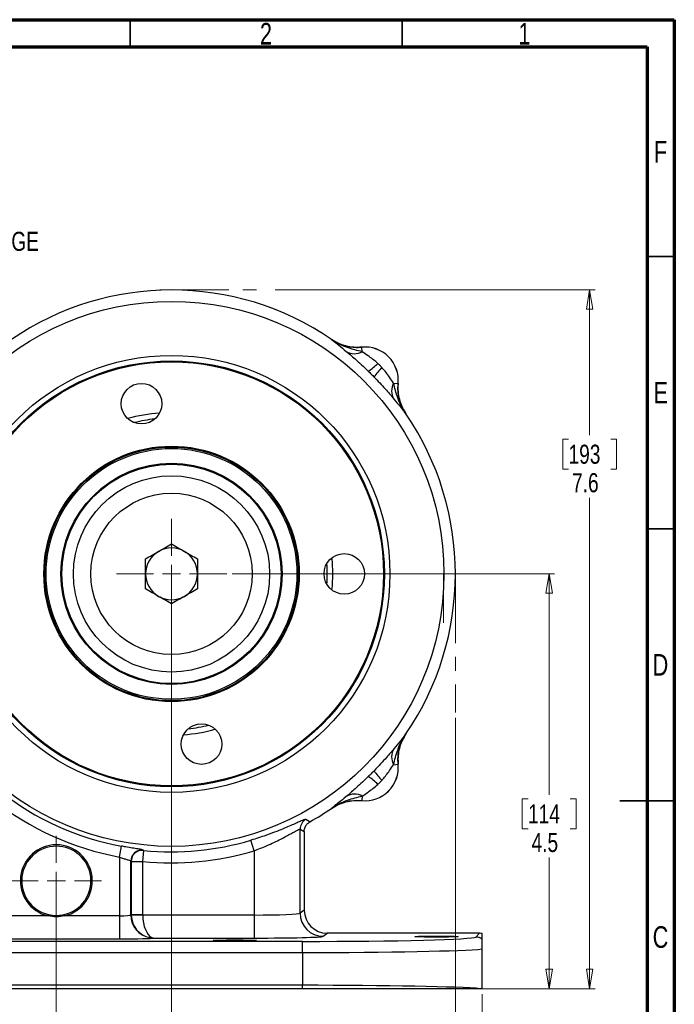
# Model space of a CAD drawing. Header units: inches. Extents: x 0.6 to 16.3, y 0.2 to 11.5.
# Tile 9 of 9: x 11.6 to 16.3, y 4.4 to 11.5. Entities that reach past the tile are written whole.
import ezdxf

# ---------------------------------------------------------------- set-up
doc = ezdxf.new("R2010")
doc.units = ezdxf.units.IN
doc.header["$MEASUREMENT"] = 0
doc.linetypes.add('CENTERX2', pattern=[0.8, 0.5, -0.1, 0.1, -0.1])
doc.styles.add('SLDTEXTSTYLE0', font='TXT', dxfattribs={"width": 0.75})
doc.dimstyles.new('SLDDIMSTYLE0', dxfattribs={"dimtxt": 0.137795, "dimasz": 0.14, "dimexe": 0, "dimexo": 0.0625, "dimgap": 0.034449, "dimtad": 0, "dimtih": 1, "dimtoh": 1, "dimdec": 1, "dimlfac": 1.5, "dimrnd": 1e-09, "dimzin": 12, "dimdsep": 46, "dimtxsty": 'SLDTEXTSTYLE0', "dimblk1": 'CLOSED', "dimblk2": 'CLOSED', "dimsah": 1, "dimcen": 0.09, "dimadec": 0, "dimazin": 3, "dimtfac": 1, "dimtdec": 1, "dimtofl": 0, "dimtmove": 0, "dimatfit": 3, "dimldrblk": 'CLOSED', "dimfxl": 0, "dimfrac": 2, "dimtolj": 1, "dimtzin": 12, "dimarcsym": 0})
doc.dimstyles.new('SLDDIMSTYLE1', dxfattribs={"dimtxt": 0.137795, "dimasz": 0.14, "dimexe": 0, "dimexo": 0.0625, "dimgap": 0.034449, "dimtad": 0, "dimdec": 1, "dimlfac": 1.5, "dimrnd": 1e-09, "dimzin": 12, "dimdsep": 46, "dimtxsty": 'SLDTEXTSTYLE0', "dimblk1": 'CLOSED', "dimblk2": 'CLOSED', "dimsah": 1, "dimcen": 0.09, "dimadec": 0, "dimazin": 3, "dimtfac": 1, "dimtdec": 1, "dimtofl": 0, "dimtmove": 0, "dimatfit": 3, "dimldrblk": 'CLOSED', "dimfxl": 0, "dimfrac": 2, "dimtolj": 1, "dimtzin": 12, "dimarcsym": 0})
doc.dimstyles.new('SLDDIMSTYLE2', dxfattribs={"dimtxt": 0.137795, "dimasz": 0.14, "dimexe": 0, "dimexo": 0.0625, "dimgap": 0.034449, "dimtad": 0, "dimdec": 1, "dimlfac": 1.5, "dimrnd": 1e-09, "dimzin": 12, "dimdsep": 46, "dimtxsty": 'SLDTEXTSTYLE0', "dimblk1": 'CLOSED', "dimblk2": 'CLOSED', "dimsah": 1, "dimcen": 0.09, "dimadec": 0, "dimazin": 3, "dimtfac": 1, "dimtofl": 0, "dimtmove": 0, "dimatfit": 3, "dimldrblk": 'CLOSED', "dimfxl": 0, "dimfrac": 2, "dimtolj": 1, "dimtzin": 12, "dimarcsym": 0})
doc.dimstyles.new('SLDDIMSTYLE3', dxfattribs={"dimtxt": 0.137795, "dimasz": 0.14, "dimexe": 0, "dimexo": 0.0625, "dimgap": 0.034449, "dimtad": 0, "dimtih": 1, "dimtoh": 1, "dimdec": 1, "dimlfac": 1.5, "dimrnd": 1e-09, "dimzin": 12, "dimdsep": 46, "dimtxsty": 'SLDTEXTSTYLE0', "dimblk1": 'CLOSED', "dimblk2": 'CLOSED', "dimsah": 1, "dimcen": 0.09, "dimadec": 0, "dimazin": 3, "dimtfac": 1, "dimtofl": 0, "dimtmove": 0, "dimatfit": 3, "dimldrblk": 'CLOSED', "dimfxl": 0, "dimfrac": 2, "dimtolj": 1, "dimtzin": 12, "dimarcsym": 0})
doc.dimstyles.new('SLDDIMSTYLE4', dxfattribs={"dimtxt": 0.137795, "dimasz": 0.14, "dimexe": 0, "dimexo": 0.0625, "dimgap": 0.034449, "dimtad": 0, "dimdec": 1, "dimlfac": 1.5, "dimrnd": 1e-09, "dimzin": 12, "dimdsep": 46, "dimtxsty": 'SLDTEXTSTYLE0', "dimblk1": 'CLOSED', "dimblk2": 'CLOSED', "dimsah": 1, "dimcen": 0.09, "dimadec": 0, "dimazin": 3, "dimtfac": 1, "dimtdec": 1, "dimtmove": 0, "dimatfit": 0, "dimldrblk": 'CLOSED', "dimfxl": 0, "dimfrac": 2, "dimtolj": 1, "dimtzin": 12, "dimarcsym": 0})

# ---------------------------------------------------------------- blocks, each defined once
blk = doc.blocks.new('_Closed')
at = {"color": 0, "linetype": 'ByBlock', "lineweight": -2}
for p, q in [((-1, 0.166667), (0, 0)), ((-1, 0.166667), (-1, -0.166667)), ((0, 0), (-1, -0.166667)), ((0, 0), (-1, 0))]:
    blk.add_line(p, q, dxfattribs=at)
blk = doc.blocks.new('_D')
at = {"color": 7, "linetype": 'Continuous', "lineweight": 0}
for p, q in [((13.4501, 9.5414), (15.7655, 9.5414)), ((15.7261, 9.5414), (15.7261, 8.4916)), ((15.5734, 8.4636), (15.5314, 8.4636)), ((15.5314, 8.4636), (15.5314, 8.2449)), ((15.8789, 8.4636), (15.9208, 8.4636)), ((15.9208, 8.4636), (15.9208, 8.2449)), ((15.5314, 8.2449), (15.5734, 8.2449)), ((15.9208, 8.2449), (15.8789, 8.2449)), ((15.7261, 4.4884), (15.7261, 8.0387)), ((14.8916, 4.4884), (15.7655, 4.4884))]:
    blk.add_line(p, q, dxfattribs=at)
at = {"color": 7, "linetype": 'Continuous', "lineweight": 18, "xscale": 0.14, "yscale": 0.14}
for p, rotation in [((15.7261, 9.5414), 90.0000000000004), ((15.7261, 4.4884), 270.0000000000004)]:
    blk.add_blockref('_Closed', p, dxfattribs=dict(at, rotation=rotation))
at = {"color": 7, "linetype": 'Continuous', "lineweight": 18, "char_height": 0.1378, "attachment_point": 1, "style": 'SLDTEXTSTYLE0'}
for s, insert in [('193', (15.5734, 8.4225)), ('7.6', (15.5989, 8.2163))]:
    blk.add_mtext(s, dxfattribs=dict(at, insert=insert))
blk = doc.blocks.new('_D_1')
at = {"color": 7, "linetype": 'Continuous', "lineweight": 0}
for p, q in [((14.7544, 6.4466), (14.7544, 3.5829)), ((11.8677, 5.229), (11.8677, 3.5829)), ((13.0602, 3.8207), (13.0183, 3.8207)), ((13.0183, 3.8207), (13.0183, 3.6019)), ((13.3657, 3.8207), (13.4077, 3.8207)), ((13.4077, 3.8207), (13.4077, 3.6019)), ((11.8677, 3.6222), (12.8975, 3.6222)), ((13.0183, 3.6019), (13.0602, 3.6019)), ((13.4077, 3.6019), (13.3657, 3.6019)), ((14.7544, 3.6222), (13.5285, 3.6222))]:
    blk.add_line(p, q, dxfattribs=at)
at = {"color": 7, "linetype": 'Continuous', "lineweight": 18, "xscale": 0.14, "yscale": 0.14, "rotation": 180.0000000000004}
blk.add_blockref('_Closed', (11.8677, 3.6222), dxfattribs=at)
at = {"color": 7, "linetype": 'Continuous', "lineweight": 18, "xscale": 0.14, "yscale": 0.14}
blk.add_blockref('_Closed', (14.7544, 3.6222), dxfattribs=at)
at = {"color": 7, "linetype": 'Continuous', "lineweight": 18, "char_height": 0.1378, "attachment_point": 1, "style": 'SLDTEXTSTYLE0'}
for s, insert in [('110', (13.0602, 3.7796)), ('4.3', (13.0857, 3.5734))]:
    blk.add_mtext(s, dxfattribs=dict(at, insert=insert))
blk = doc.blocks.new('_D_2')
at = {"color": 7, "linetype": 'Continuous', "lineweight": 0}
for p, q in [((11.8677, 4.903), (11.8677, 3.1104)), ((8.781, 4.449), (8.781, 3.1104)), ((10.3556, 3.3482), (10.3136, 3.3482)), ((10.3136, 3.3482), (10.3136, 3.1295)), ((10.6611, 3.3482), (10.703, 3.3482)), ((10.703, 3.3482), (10.703, 3.1295)), ((8.781, 3.1498), (10.1928, 3.1498)), ((11.8677, 3.1498), (10.8238, 3.1498)), ((10.3136, 3.1295), (10.3556, 3.1295)), ((10.703, 3.1295), (10.6611, 3.1295))]:
    blk.add_line(p, q, dxfattribs=at)
at = {"color": 7, "linetype": 'Continuous', "lineweight": 18, "xscale": 0.14, "yscale": 0.14, "rotation": 180.0000000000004}
blk.add_blockref('_Closed', (8.781, 3.1498, -1.2152), dxfattribs=at)
at = {"color": 7, "linetype": 'Continuous', "lineweight": 18, "xscale": 0.14, "yscale": 0.14}
blk.add_blockref('_Closed', (11.8677, 3.1498, -1.2152), dxfattribs=at)
at = {"color": 7, "linetype": 'Continuous', "lineweight": 18, "char_height": 0.1378, "attachment_point": 1, "style": 'SLDTEXTSTYLE0'}
for s, insert in [('118', (10.3556, 3.3071)), ('4.6', (10.3811, 3.101))]:
    blk.add_mtext(s, dxfattribs=dict(at, insert=insert))
blk = doc.blocks.new('_D_3')
at = {"color": 7, "linetype": 'Continuous', "lineweight": 0}
for p, q in [((11.8677, 4.903), (11.8677, 3.1104)), ((14.9478, 4.449), (14.9478, 3.1104)), ((13.6828, 3.3482), (13.6408, 3.3482)), ((13.6408, 3.3482), (13.6408, 3.1295)), ((13.9882, 3.3482), (14.0302, 3.3482)), ((14.0302, 3.3482), (14.0302, 3.1295)), ((11.8677, 3.1498), (13.52, 3.1498)), ((14.9478, 3.1498), (14.151, 3.1498)), ((13.6408, 3.1295), (13.6828, 3.1295)), ((14.0302, 3.1295), (13.9882, 3.1295))]:
    blk.add_line(p, q, dxfattribs=at)
at = {"color": 7, "linetype": 'Continuous', "lineweight": 18, "xscale": 0.14, "yscale": 0.14, "rotation": 180.0000000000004}
blk.add_blockref('_Closed', (11.8677, 3.1498, -1.2152), dxfattribs=at)
at = {"color": 7, "linetype": 'Continuous', "lineweight": 18, "xscale": 0.14, "yscale": 0.14}
blk.add_blockref('_Closed', (14.9478, 3.1498, -1.2152), dxfattribs=at)
at = {"color": 7, "linetype": 'Continuous', "lineweight": 18, "char_height": 0.1378, "attachment_point": 1, "style": 'SLDTEXTSTYLE0'}
for s, insert in [('117', (13.6828, 3.3071)), ('4.6', (13.7082, 3.101))]:
    blk.add_mtext(s, dxfattribs=dict(at, insert=insert))
blk = doc.blocks.new('_D_4')
at = {"color": 7, "linetype": 'Continuous', "lineweight": 0}
for p, q in [((13.1394, 7.4881), (15.4724, 7.4881)), ((15.433, 7.4881), (15.433, 5.8901)), ((15.2803, 5.8621), (15.2383, 5.8621)), ((15.2383, 5.8621), (15.2383, 5.6434)), ((15.5858, 5.8621), (15.6277, 5.8621)), ((15.6277, 5.8621), (15.6277, 5.6434)), ((15.2383, 5.6434), (15.2803, 5.6434)), ((15.6277, 5.6434), (15.5858, 5.6434)), ((15.433, 4.4884), (15.433, 5.4372)), ((14.9762, 4.4884), (15.4724, 4.4884))]:
    blk.add_line(p, q, dxfattribs=at)
at = {"color": 7, "linetype": 'Continuous', "lineweight": 18, "xscale": 0.14, "yscale": 0.14}
for p, rotation in [((15.433, 7.4881, -1.2152), 90.0000000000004), ((15.433, 4.4884, -1.2152), 270.0000000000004)]:
    blk.add_blockref('_Closed', p, dxfattribs=dict(at, rotation=rotation))
at = {"color": 7, "linetype": 'Continuous', "lineweight": 18, "char_height": 0.1378, "attachment_point": 1, "style": 'SLDTEXTSTYLE0'}
for s, insert in [('114', (15.2803, 5.821)), ('4.5', (15.3058, 5.6148))]:
    blk.add_mtext(s, dxfattribs=dict(at, insert=insert))
blk = doc.blocks.new('_D_5')
at = {"color": 7, "linetype": 'Continuous', "lineweight": 0}
for p, q in [((12.7011, 7.4487), (12.7011, 4.0553)), ((11.8677, 5.229), (11.8677, 4.0553)), ((12.1373, 4.2931), (12.0953, 4.2931)), ((12.0953, 4.2931), (12.0953, 4.0744)), ((12.3409, 4.2931), (12.3829, 4.2931)), ((12.3829, 4.2931), (12.3829, 4.0744)), ((11.8677, 4.0947), (11.6177, 4.0947)), ((12.0953, 4.0744), (12.1373, 4.0744)), ((12.3829, 4.0744), (12.3409, 4.0744)), ((12.7011, 4.0947), (12.9511, 4.0947))]:
    blk.add_line(p, q, dxfattribs=at)
at = {"color": 7, "linetype": 'Continuous', "lineweight": 18, "xscale": 0.14, "yscale": 0.14}
blk.add_blockref('_Closed', (11.8677, 4.0947, -1.2152), dxfattribs=at)
at = {"color": 7, "linetype": 'Continuous', "lineweight": 18, "xscale": 0.14, "yscale": 0.14, "rotation": 180.0000000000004}
blk.add_blockref('_Closed', (12.7011, 4.0947, -1.2152), dxfattribs=at)
at = {"color": 7, "linetype": 'Continuous', "lineweight": 18, "char_height": 0.1378, "attachment_point": 1, "style": 'SLDTEXTSTYLE0'}
for s, insert in [('32', (12.1373, 4.252)), ('1.3', (12.1119, 4.0458))]:
    blk.add_mtext(s, dxfattribs=dict(at, insert=insert))
blk = doc.blocks.new('SW_CENTERMARKSYMBOL_0')
at = {"color": 0, "linetype": 'Continuous', "lineweight": 18}
for p, q in [((0, 0.1312), (0, 0.326)), ((-0.1312, 0), (-0.326, 0)), ((0, 0), (-0.0656, 0)), ((0, 0), (0, 0.0656)), ((0, 0), (0, -0.0656)), ((0, 0), (0.0656, 0)), ((0.1312, 0), (0.326, 0)), ((0, -0.1312), (0, -0.326))]:
    blk.add_line(p, q, dxfattribs=at)
blk = doc.blocks.new('SW_CENTERMARKSYMBOL_1')
at = {"color": 0, "linetype": 'Continuous', "lineweight": 18}
for p, q in [((0, 0.1312), (0, 0.399)), ((-0.1312, 0), (-0.399, 0)), ((0, 0), (-0.0656, 0)), ((0, 0), (0, 0.0656)), ((0, 0), (0, -0.0656)), ((0, 0), (0.0656, 0)), ((0.1312, 0), (0.399, 0)), ((0, -0.1312), (0, -0.399))]:
    blk.add_line(p, q, dxfattribs=at)
blk = doc.blocks.new('SW_NOTE_0_2')
at = {"color": 0, "linetype": 'Continuous', "lineweight": 0, "insert": (0.0238, 0.0694), "char_height": 0.137795, "attachment_point": 1, "style": 'SLDTEXTSTYLE0'}
blk.add_mtext('1410 COMPANION FLANGE', dxfattribs=at)

msp = doc.modelspace()

# ---------------------------------------------------------------- linework, layer by layer
at = {"color": 7, "linetype": 'Continuous', "lineweight": 70}
for p, q in [((0.5906, 11.4961), (16.3386, 11.4961)), ((16.3386, 11.4961), (16.3386, 0.1969)), ((0.7874, 11.2992), (16.1417, 11.2992)), ((16.1417, 11.2992), (16.1417, 0.3937))]:
    msp.add_line(p, q, dxfattribs=at)
at = {"color": 7, "linetype": 'Continuous', "lineweight": 35}
for p, q in [((12.4016, 11.2992), (12.4016, 11.4961)), ((14.3701, 11.2992), (14.3701, 11.4961)), ((16.1417, 9.7835), (16.3386, 9.7835)), ((16.1417, 7.815), (16.3386, 7.815)), ((16.3386, 5.8465), (15.9449, 5.8465)), ((16.1417, 5.8465), (16.3386, 5.8465))]:
    msp.add_line(p, q, dxfattribs=at)
at = {"color": 7, "linetype": 'CENTERX2', "lineweight": 18}
for p, q in [((12.6164, 9.5414), (13.4107, 9.5414)), ((14.6698, 7.4881), (14.6698, 7.1343)), ((14.7544, 7.4881), (14.7544, 6.486))]:
    msp.add_line(p, q, dxfattribs=at)
at = {"color": 7, "linetype": 'Continuous', "lineweight": 25}
for p, q in [((13.8585, 9.1841), (13.8585, 9.1839)), ((13.8585, 9.1841), (13.8644, 9.1803)), ((14.0781, 9.1275), (14.0781, 9.1277)), ((14.0812, 9.095), (14.0781, 9.1275)), ((14.308, 8.8682), (14.3405, 8.8651)), ((14.3407, 8.8651), (14.3405, 8.8651)), ((14.3969, 8.6455), (14.3971, 8.6455)), ((14.3971, 6.3307), (14.3933, 6.3248)), ((14.3971, 6.3307), (14.3969, 6.3307)), ((14.308, 6.108), (14.3405, 6.1111)), ((14.3405, 6.1111), (14.3407, 6.1111)), ((14.0812, 5.8812), (14.0781, 5.8487)), ((14.0781, 5.8485), (14.0781, 5.8487)), ((13.8585, 5.7923), (13.8585, 5.7921)), ((13.6316, 5.0336), (13.6316, 5.6429)), ((13.6316, 5.6429), (13.6611, 5.6255)), ((13.6611, 5.6255), (13.6611, 5.0558)), ((13.2984, 5.4854), (13.2756, 5.5621)), ((12.3239, 5.4406), (12.3384, 5.5192)), ((12.4928, 5.4087), (12.5008, 5.4882)), ((12.4976, 5.4886), (12.4954, 5.4912)), ((13.2984, 5.4854), (13.2984, 5.021)), ((12.3239, 5.4406), (12.3239, 5.0151)), ((12.4072, 5.0214), (12.4072, 5.4117)), ((12.4072, 5.4117), (12.4095, 5.4091)), ((12.4095, 5.4091), (12.4095, 5.0231)), ((12.4928, 5.0231), (12.4928, 5.4087)), ((13.6611, 5.0558), (13.6316, 5.0336)), ((11.8076, 5.0151), (11.4116, 5.0151)), ((11.8099, 5.0248), (11.8076, 5.0151)), ((11.9279, 5.0151), (11.9256, 5.0248)), ((12.3239, 5.0151), (11.9279, 5.0151)), ((12.3239, 5.0151), (12.3239, 4.8485)), ((12.4095, 5.0231), (12.4072, 5.0214)), ((12.4928, 5.0231), (12.4095, 5.0231)), ((12.4928, 5.021), (12.4096, 5.0189)), ((13.2984, 5.021), (12.4928, 5.021)), ((13.2984, 5.021), (13.2984, 4.8544)), ((11.4116, 4.8485), (12.3239, 4.8485)), ((12.5728, 4.8544), (13.2984, 4.8544)), ((13.7981, 4.867), (13.8277, 4.8892)), ((14.9289, 4.8892), (13.8277, 4.8892)), ((14.9289, 4.8892), (14.9018, 4.8621)), ((14.9478, 4.8475), (14.9478, 4.8869)), ((13.6489, 4.8301), (10.08, 4.8301)), ((13.6489, 4.7502), (13.6489, 4.8301)), ((14.9478, 4.4884), (14.9478, 4.7756)), ((10.08, 4.7502), (13.6489, 4.7502)), ((13.6489, 4.7502), (13.6489, 4.5127)), ((13.6489, 4.5127), (10.08, 4.5127)), ((13.6489, 4.4884), (10.08, 4.4884)), ((13.6489, 4.4884), (13.6489, 4.5127)), ((14.9478, 4.4884), (14.9369, 4.4884))]:
    msp.add_line(p, q, dxfattribs=at)
at = {"color": 7, "linetype": 'Continuous', "lineweight": 25, "flags": 128}
for points in [[(13.7021, 5.6953), (13.6966, 5.6986), (13.6731, 5.713)], [(11.8677, 5.018), (11.9124, 5.0221), (11.9256, 5.0248)]]:
    msp.add_lwpolyline(points, dxfattribs=at)
at = {"color": 7, "linetype": 'Continuous', "lineweight": 25}
for centre, radius in [((12.7011, 7.4881), 1.9707), ((12.7011, 7.4881), 1.5801), ((12.7011, 7.4881), 1.54), ((12.7011, 7.4881), 1.5333), ((12.484, 8.7191), 0.1467), ((12.7011, 7.4881), 0.9237), ((12.7011, 7.4881), 0.917), ((12.7011, 7.4881), 0.907), ((12.7011, 7.4881), 0.8), ((12.7011, 7.4881), 0.7933), ((12.7011, 7.4881), 0.71), ((12.7011, 7.4881), 0.5833), ((13.9511, 7.4881), 0.1467), ((12.9181, 6.2571), 0.1467)]:
    msp.add_circle(centre, radius, dxfattribs=at)
for centre, radius, start, end in [((12.7011, 7.4881), 2.0533, 55.68866, 124.31134), ((14.1011, 8.8881), 0.2407, 354.52223, 95.47777), ((14.1011, 8.8881), 0.2405, 354.51489, 95.48511), ((14.0254, 9.1953), 0.1148, 238.54601, 299.09696), ((13.9785, 9.2018), 0.2874, 300.49936, 318.25232), ((14.4148, 8.7655), 0.2874, 131.74768, 149.50064), ((14.4083, 8.8124), 0.1148, 150.90304, 211.45399), ((12.7011, 7.4881), 1.1667, 94.27131, 105.72869), ((12.7011, 7.4881), 2.0533, 325.68866, 34.31134), ((12.7011, 7.4881), 0.1875, 120, 180), ((12.7011, 7.4881), 0.1875, 60, 120), ((12.7011, 7.4881), 0.1875, 0, 60), ((12.7011, 7.4881), 1.1667, 354.27131, 5.72869), ((12.7011, 7.4881), 0.1875, 180, 240), ((12.7011, 7.4881), 0.1875, 300, 0), ((12.7011, 7.4881), 0.1875, 240, 300), ((12.7011, 7.4881), 1.1667, 274.27131, 285.72869), ((14.4083, 6.1638), 0.1148, 148.54601, 209.09696), ((14.1011, 6.0881), 0.2405, 264.51489, 5.48511), ((14.1011, 6.0881), 0.2407, 264.52223, 5.47777), ((14.4148, 6.2107), 0.2874, 210.49936, 228.25232), ((13.9785, 5.7744), 0.2874, 41.74768, 59.50064), ((12.7011, 7.4881), 2.002, 231.72847, 259.56328), ((12.7011, 7.4881), 2.0819, 231.72847, 259.56328), ((14.0254, 5.7809), 0.1148, 60.90304, 121.45399), ((12.7011, 7.4881), 2.0533, 299.17563, 304.31134), ((13.7116, 5.6428), 0.0801, 118.74912, 179.95587), ((12.7011, 7.4881), 2.0099, 264.28032, 286.60909), ((11.8677, 5.2684), 0.2603, 283.35583, 256.64417), ((11.8677, 5.2684), 0.2503, 283.35583, 256.64417), ((12.4873, 5.4115), 0.0801, 84.2114, 179.90698), ((12.4896, 5.409), 0.0801, 84.28109, 179.90712), ((12.7011, 7.4881), 2.0898, 264.28032, 286.60909), ((12.574, 5.0216), 0.1668, 180.05671, 259.46894), ((12.5762, 5.0232), 0.1667, 180.02618, 181.47384), ((13.7983, 5.0338), 0.1668, 180.05364, 269.93108), ((12.55, 4.901), 0.0439, 261.53007, 281.36609), ((14.9017, 4.7821), 0.08, 54.79421, 89.95755)]:
    msp.add_arc(centre, radius, start, end, dxfattribs=at)
at = {"color": 8, "linetype": 'Continuous', "lineweight": 25}
for start, end in [(96.16716, 103.83284), (356.16716, 3.83284), (276.16716, 283.83284)]:
    msp.add_arc((12.7011, 7.4881), 1.1267, start, end, dxfattribs=at)
at = {"color": 7, "linetype": 'Continuous', "lineweight": 25}
for centre, major_axis, ratio, start_param, end_param in [((13.8278, 5.0559), (-0.1335, -0.1001), 0.999049, 5.640226, 7.210109), ((12.3239, 5.0216), (0.0833, 0), 0.078558, 4.712389, 6.248279), ((12.5733, 5.021), (-0.0543, 0.1579), 0.978221, 1.258768, 2.620669), ((12.5762, 5.0232), (0.0667, 0.05), 0.999049, 2.498634, 2.5239), ((12.5733, 5.021), (-0.0027, 0.1667), 0.482584, 1.562845, 2.924745), ((13.2984, 5.0341), (0.3333, 0), 0.039279, 4.712389, 6.248279), ((12.3239, 4.855), (0.25, 0), 0.026186, 4.712389, 6.189716), ((13.2984, 4.8675), (0.5, 0), 0.026186, 4.712389, 6.248279), ((13.6489, 4.863), (1.2533, 0), 0.026186, 4.712389, 6.257005), ((14.9288, 4.8092), (0.0566, 0.0566), 0.999315, 0.54568, 0.785056), ((13.6489, 4.783), (1.3333, 0), 0.024615, 4.712389, 6.055681), ((13.6489, 4.4799), (1.3333, 0), 0.024615, 0.261572, 1.570796)]:
    msp.add_ellipse(centre, major_axis=major_axis, ratio=ratio, start_param=start_param, end_param=end_param, dxfattribs=at)
for centre in [(14.6177, 4.8652), (13.1591, 4.8368)]:
    msp.add_ellipse(centre, major_axis=(0.1562, 0), ratio=0.026186, dxfattribs=at)
for points, knots in [([(13.8585, 9.1839), (13.8585, 9.1839), (13.8669, 9.1774), (13.8836, 9.1644), (13.9172, 9.1377), (13.9463, 9.1134), (13.9655, 9.0974)], [0, 0, 0, 0, 0.002547, 0.254971, 0.506602, 1, 1, 1, 1]), ([(14.0812, 9.095), (14.0455, 9.1035), (13.9892, 9.1168), (13.9149, 9.1485), (13.8771, 9.1709), (13.8586, 9.1838), (13.8585, 9.1839)], [0, 0, 0, 0, 0.458943, 0.721865, 0.99767, 1, 1, 1, 1]), ([(14.0781, 9.1275), (14.0591, 9.1266), (14.0205, 9.1248), (13.9635, 9.1349), (13.9082, 9.1536), (13.8752, 9.1737), (13.8585, 9.1839)], [0, 0, 0, 0, 0.246206, 0.499999, 0.746205, 1, 1, 1, 1]), ([(13.8771, 9.1728), (13.8919, 9.1647), (13.9234, 9.1475), (13.9743, 9.1328), (14.0269, 9.125), (14.0609, 9.1268), (14.0781, 9.1277)], [0, 0, 0, 0, 0.241066, 0.513053, 0.753661, 1, 1, 1, 1]), ([(13.9655, 9.0974), (13.975, 9.0894), (13.9942, 9.073), (14.0314, 9.0407), (14.0754, 9.0012), (14.1078, 8.9701), (14.1243, 8.9542)], [0, 0, 0, 0, 0.21336, 0.43352, 0.711269, 1, 1, 1, 1]), ([(14.1929, 9.0105), (14.1906, 9.0125), (14.1784, 9.0236), (14.1553, 9.0425), (14.1181, 9.0697), (14.095, 9.0856), (14.0812, 9.095)], [0, 0, 0, 0, 0.061603, 0.328469, 0.601193, 1, 1, 1, 1]), ([(14.308, 8.8682), (14.2986, 8.882), (14.2821, 8.9059), (14.2531, 8.9458), (14.2334, 8.9684), (14.2234, 8.9799)], [0, 0, 0, 0, 0.3988761, 0.6949123, 1, 1, 1, 1]), ([(14.1672, 8.9113), (14.1702, 8.9082), (14.1872, 8.8908), (14.2178, 8.8582), (14.2542, 8.8179), (14.2857, 8.7816), (14.3021, 8.7623), (14.3104, 8.7525)], [0, 0, 0, 0, 0.054789, 0.306864, 0.566571, 0.779999, 1, 1, 1, 1]), ([(14.3969, 8.6455), (14.3968, 8.6456), (14.3839, 8.6641), (14.3614, 8.7019), (14.3298, 8.7763), (14.3165, 8.8325), (14.308, 8.8682)], [0, 0, 0, 0, 0.00233, 0.278135, 0.541057, 1, 1, 1, 1]), ([(14.3407, 8.8651), (14.3402, 8.8595), (14.3383, 8.8355), (14.3401, 8.7922), (14.3514, 8.739), (14.3701, 8.6891), (14.388, 8.6602), (14.3971, 8.6455)], [0, 0, 0, 0, 0.073245, 0.312639, 0.558976, 0.776893, 1, 1, 1, 1]), ([(14.3969, 8.6455), (14.3957, 8.6473), (14.3841, 8.6644), (14.3652, 8.6995), (14.3473, 8.7526), (14.3378, 8.8086), (14.3396, 8.8461), (14.3405, 8.8651)], [0, 0, 0, 0, 0.028662, 0.26802, 0.51433, 0.753688, 1, 1, 1, 1]), ([(14.3104, 8.7525), (14.3264, 8.7333), (14.3507, 8.7043), (14.3774, 8.6706), (14.3904, 8.6539), (14.3968, 8.6456), (14.3969, 8.6455)], [0, 0, 0, 0, 0.493398, 0.745029, 0.997453, 1, 1, 1, 1]), ([(12.6073, 7.6505), (12.6225, 7.6592), (12.6542, 7.6776), (12.685, 7.6953), (12.7011, 7.7046)], [0, 0, 0, 0, 0.476313, 1, 1, 1, 1]), ([(12.7011, 7.7046), (12.7172, 7.6953), (12.7479, 7.6776), (12.7797, 7.6592), (12.7948, 7.6505)], [0, 0, 0, 0, 0.523687, 1, 1, 1, 1]), ([(12.5136, 7.5964), (12.5297, 7.6057), (12.5604, 7.6234), (12.5922, 7.6417), (12.6073, 7.6505)], [0, 0, 0, 0, 0.523687, 1, 1, 1, 1]), ([(12.7948, 7.6505), (12.81, 7.6417), (12.8417, 7.6234), (12.8725, 7.6057), (12.8886, 7.5964)], [0, 0, 0, 0, 0.476313, 1, 1, 1, 1]), ([(12.5136, 7.4881), (12.5136, 7.5056), (12.5136, 7.5423), (12.5136, 7.5778), (12.5136, 7.5964)], [0, 0, 0, 0, 0.476313, 1, 1, 1, 1]), ([(12.8886, 7.5964), (12.8886, 7.5778), (12.8886, 7.5423), (12.8886, 7.5056), (12.8886, 7.4881)], [0, 0, 0, 0, 0.523687, 1, 1, 1, 1]), ([(12.5136, 7.3798), (12.5136, 7.3984), (12.5136, 7.434), (12.5136, 7.4706), (12.5136, 7.4881)], [0, 0, 0, 0, 0.523687, 1, 1, 1, 1]), ([(12.8886, 7.4881), (12.8886, 7.4706), (12.8886, 7.434), (12.8886, 7.3984), (12.8886, 7.3798)], [0, 0, 0, 0, 0.476313, 1, 1, 1, 1]), ([(12.6073, 7.3257), (12.5922, 7.3345), (12.5604, 7.3528), (12.5297, 7.3706), (12.5136, 7.3798)], [0, 0, 0, 0, 0.476313, 1, 1, 1, 1]), ([(12.8886, 7.3798), (12.8725, 7.3706), (12.8417, 7.3528), (12.81, 7.3345), (12.7948, 7.3257)], [0, 0, 0, 0, 0.523687, 1, 1, 1, 1]), ([(12.7011, 7.2716), (12.685, 7.2809), (12.6542, 7.2986), (12.6225, 7.317), (12.6073, 7.3257)], [0, 0, 0, 0, 0.523687, 1, 1, 1, 1]), ([(12.7948, 7.3257), (12.7797, 7.317), (12.7479, 7.2986), (12.7172, 7.2809), (12.7011, 7.2716)], [0, 0, 0, 0, 0.476313, 1, 1, 1, 1]), ([(14.308, 6.108), (14.3165, 6.1437), (14.3298, 6.1999), (14.3614, 6.2743), (14.3839, 6.3121), (14.3968, 6.3306), (14.3969, 6.3307)], [0, 0, 0, 0, 0.458943, 0.721865, 0.99767, 1, 1, 1, 1]), ([(14.3969, 6.3307), (14.3968, 6.3306), (14.3904, 6.3223), (14.3774, 6.3056), (14.3507, 6.2719), (14.3264, 6.2429), (14.3104, 6.2237)], [0, 0, 0, 0, 0.002547, 0.254971, 0.506602, 1, 1, 1, 1]), ([(14.3405, 6.1111), (14.3396, 6.1299), (14.3378, 6.1681), (14.3477, 6.2249), (14.3663, 6.2805), (14.3866, 6.3138), (14.3969, 6.3307)], [0, 0, 0, 0, 0.243914, 0.495196, 0.743693, 1, 1, 1, 1]), ([(14.3857, 6.3121), (14.3777, 6.2973), (14.3605, 6.2658), (14.3458, 6.2149), (14.338, 6.1623), (14.3398, 6.1283), (14.3407, 6.1111)], [0, 0, 0, 0, 0.241066, 0.513053, 0.753661, 1, 1, 1, 1]), ([(14.3104, 6.2237), (14.3023, 6.2142), (14.286, 6.195), (14.2537, 6.1578), (14.2142, 6.1138), (14.183, 6.0814), (14.1672, 6.0649)], [0, 0, 0, 0, 0.21336, 0.43352, 0.711269, 1, 1, 1, 1]), ([(14.2234, 5.9963), (14.2255, 5.9986), (14.2365, 6.0108), (14.2554, 6.0339), (14.2827, 6.0711), (14.2986, 6.0942), (14.308, 6.108)], [0, 0, 0, 0, 0.061603, 0.328469, 0.601193, 1, 1, 1, 1]), ([(14.1243, 6.022), (14.1212, 6.019), (14.1037, 6.002), (14.0712, 5.9714), (14.0308, 5.935), (13.9946, 5.9035), (13.9753, 5.8871), (13.9655, 5.8788)], [0, 0, 0, 0, 0.054789, 0.306864, 0.566571, 0.779999, 1, 1, 1, 1]), ([(14.0812, 5.8812), (14.0949, 5.8906), (14.1189, 5.9071), (14.1587, 5.9361), (14.1814, 5.9558), (14.1929, 5.9657)], [0, 0, 0, 0, 0.398876, 0.694912, 1, 1, 1, 1]), ([(13.8585, 5.7923), (13.8586, 5.7924), (13.8771, 5.8053), (13.9149, 5.8277), (13.9892, 5.8594), (14.0455, 5.8727), (14.0812, 5.8812)], [0, 0, 0, 0, 0.00233, 0.278135, 0.541057, 1, 1, 1, 1]), ([(13.9655, 5.8788), (13.9463, 5.8628), (13.9172, 5.8385), (13.8836, 5.8118), (13.8669, 5.7988), (13.8585, 5.7923), (13.8585, 5.7923)], [0, 0, 0, 0, 0.493398, 0.745029, 0.997453, 1, 1, 1, 1]), ([(13.8585, 5.7923), (13.8594, 5.7929), (13.8755, 5.8039), (13.9095, 5.8226), (13.9629, 5.8412), (14.0199, 5.8514), (14.0585, 5.8496), (14.0781, 5.8487)], [0, 0, 0, 0, 0.014322, 0.253699, 0.500028, 0.74622, 1, 1, 1, 1]), ([(13.8585, 5.7921), (13.8747, 5.802), (13.9077, 5.8222), (13.9624, 5.8408), (14.0199, 5.8512), (14.0585, 5.8494), (14.0781, 5.8485)], [0, 0, 0, 0, 0.246215, 0.500001, 0.746214, 1, 1, 1, 1]), ([(13.6505, 5.7057), (13.6504, 5.7056), (13.645, 5.7036), (13.6263, 5.6952), (13.5944, 5.6812), (13.5536, 5.6633), (13.5046, 5.6427), (13.4478, 5.6202), (13.3885, 5.5985), (13.3305, 5.5789), (13.2939, 5.5677), (13.2756, 5.5621)], [0, 0, 0, 0, 0.002991, 0.124561, 0.246168, 0.373221, 0.500295, 0.639239, 0.778168, 0.889091, 1, 1, 1, 1]), ([(13.2984, 5.4854), (13.3291, 5.4974), (13.379, 5.5167), (13.4427, 5.546), (13.4902, 5.5693), (13.5313, 5.5908), (13.5653, 5.6092), (13.5928, 5.6244), (13.6135, 5.6357), (13.6274, 5.6426), (13.6302, 5.6428), (13.6316, 5.6429)], [0, 0, 0, 0, 0.1825492, 0.2967653, 0.4109787, 0.5138209, 0.6166186, 0.7128313, 0.8089777, 0.9045074, 1, 1, 1, 1]), ([(13.6611, 5.6255), (13.6611, 5.6268), (13.6613, 5.6371), (13.6657, 5.6561), (13.6798, 5.6798), (13.6946, 5.6901), (13.7021, 5.6953)], [0, 0, 0, 0, 0.046872, 0.364537, 0.68227, 1, 1, 1, 1]), ([(12.4954, 5.4912), (12.493, 5.4921), (12.4884, 5.4938), (12.46, 5.4986), (12.4192, 5.5052), (12.376, 5.5124), (12.3484, 5.5174), (12.3384, 5.5192)], [0, 0, 0, 0, 0.221817, 0.441702, 0.659548, 0.876444, 1, 1, 1, 1]), ([(12.5008, 5.4882), (12.5006, 5.4882), (12.5, 5.4883), (12.4991, 5.4884), (12.4983, 5.4885), (12.4977, 5.4886), (12.4976, 5.4886), (12.4976, 5.4886)], [0, 0, 0, 0, 0.119953, 0.337484, 0.556419, 0.77724, 1, 1, 1, 1]), ([(12.3239, 5.4406), (12.3292, 5.4387), (12.3437, 5.4336), (12.3665, 5.4261), (12.3882, 5.4193), (12.4035, 5.4143), (12.406, 5.4125), (12.4072, 5.4117)], [0, 0, 0, 0, 0.128641, 0.351495, 0.570084, 0.785755, 1, 1, 1, 1]), ([(12.4095, 5.4091), (12.4108, 5.4091), (12.4133, 5.4091), (12.4284, 5.409), (12.4502, 5.4088), (12.4731, 5.4087), (12.4876, 5.4087), (12.4928, 5.4087)], [0, 0, 0, 0, 0.21931, 0.438174, 0.657576, 0.877908, 1, 1, 1, 1]), ([(11.9279, 5.0151), (11.9079, 5.0117), (11.8678, 5.005), (11.8277, 5.0117), (11.8076, 5.0151)], [0, 0, 0, 0, 0.499568, 1, 1, 1, 1]), ([(12.5435, 4.8576), (12.5481, 4.8568), (12.5551, 4.8555), (12.5633, 4.8548), (12.5677, 4.8546), (12.57, 4.8545), (12.5713, 4.8544), (12.572, 4.8544), (12.5723, 4.8544), (12.5726, 4.8544), (12.5727, 4.8544), (12.5728, 4.8544)], [0, 0, 0, 0, 0.465175, 0.70992, 0.841777, 0.91348, 0.952631, 0.97405, 0.985584, 0.987309, 1, 1, 1, 1]), ([(12.5587, 4.858), (12.5608, 4.8571), (12.5642, 4.8558), (12.5681, 4.855), (12.5702, 4.8546), (12.5714, 4.8545), (12.5721, 4.8545), (12.5724, 4.8544), (12.5726, 4.8544), (12.5727, 4.8544), (12.5728, 4.8544), (12.5728, 4.8544)], [0, 0, 0, 0, 0.450286, 0.697542, 0.833751, 0.908711, 0.949906, 0.972523, 0.985664, 0.987381, 1, 1, 1, 1]), ([(14.9478, 4.7756), (14.9478, 4.7782), (14.9478, 4.7839), (14.9478, 4.7935), (14.9478, 4.81), (14.9478, 4.8282), (14.9478, 4.8425), (14.9478, 4.8458), (14.9478, 4.8475)], [0, 0, 0, 0, 0.027056, 0.060277, 0.120397, 0.308773, 0.65377, 1, 1, 1, 1]), ([(14.9369, 4.4884), (14.9212, 4.4884), (14.8911, 4.4884), (14.8249, 4.4884), (14.747, 4.4884), (14.6552, 4.4884), (14.5506, 4.4884), (14.4348, 4.4884), (14.3092, 4.4884), (14.1749, 4.4884), (14.0339, 4.4884), (13.8977, 4.4884), (13.7689, 4.4884), (13.6889, 4.4884), (13.6489, 4.4884)], [0, 0, 0, 0, 0.092009, 0.177337, 0.262938, 0.348268, 0.433634, 0.51927, 0.604638, 0.690411, 0.776456, 0.86223, 0.931115, 1, 1, 1, 1])]:
    msp.add_open_spline(points, degree=3, knots=knots, dxfattribs=at)
for points in [[(14.2234, 8.9799), (14.2185, 8.9852), (14.2087, 8.9957), (14.1982, 9.0055), (14.1929, 9.0105)], [(14.1243, 8.9542), (14.1315, 8.9471), (14.1459, 8.933), (14.1601, 8.9186), (14.1672, 8.9113)], [(14.1672, 6.0649), (14.1601, 6.0576), (14.1459, 6.0432), (14.1315, 6.0291), (14.1243, 6.022)], [(14.1929, 5.9657), (14.1982, 5.9707), (14.2087, 5.9805), (14.2185, 5.991), (14.2234, 5.9963)], [(11.8099, 5.0248), (11.8292, 5.0214), (11.8677, 5.0146), (11.9063, 5.0214), (11.9256, 5.0248)]]:
    msp.add_open_spline(points, degree=3, dxfattribs=at)
at = {"color": 8, "linetype": 'Continuous', "lineweight": 25}
msp.add_open_spline([(13.6731, 5.713), (13.6716, 5.713), (13.6686, 5.713), (13.6565, 5.7081), (13.6505, 5.7057)], degree=3, knots=[0, 0, 0, 0, 0.506119, 1, 1, 1, 1], dxfattribs=at)

# ---------------------------------------------------------------- block references
at = {"color": 7, "linetype": 'Continuous', "lineweight": 0}
for name, p in [('SW_NOTE_0_2', (9.9288, 9.8925)), ('SW_CENTERMARKSYMBOL_1', (12.7011, 7.4881)), ('SW_CENTERMARKSYMBOL_0', (11.8677, 5.2684))]:
    msp.add_blockref(name, p, dxfattribs=at)

# ---------------------------------------------------------------- texts
at = {"color": 7, "linetype": 'Continuous', "lineweight": 0, "char_height": 0.1562, "attachment_point": 2, "style": 'SLDTEXTSTYLE0'}
for s, insert in [('2', (13.3843, 11.4728)), ('1', (15.2543, 11.4728)), ('F', (16.2385, 10.6191)), ('E', (16.2405, 8.8769)), ('D', (16.2383, 6.9084)), ('C', (16.2385, 4.9399))]:
    msp.add_mtext(s, dxfattribs=dict(at, insert=insert))

# ---------------------------------------------------------------- dimensions: what is measured, and where the dimension line sits
at = {"color": 7, "linetype": 'Continuous', "lineweight": 18}
for base, p1, p2, angle, dimstyle, picture, middle in [((15.7261, 9.5414), (14.8522, 4.4884), (13.4107, 9.5414), 90, 'SLDDIMSTYLE0', '_D', (15.7261, 8.2651)), ((15.433, 4.4884), (13.1, 7.4881), (14.9369, 4.4884), 90, 'SLDDIMSTYLE3', '_D_4', (15.433, 5.6636)), ((14.9478, 3.1498), (11.8677, 4.9424), (14.9478, 4.4884), 0, 'SLDDIMSTYLE2', '_D_3', (13.8355, 3.1498))]:
    dim = msp.add_linear_dim(base=base, p1=p1, p2=p2, angle=angle, dimstyle=dimstyle, dxfattribs=at)
    dim.commit()
    dim.dimension.update_dxf_attribs({"geometry": picture, "text_midpoint": middle, "dimtype": 160})
for base, p1, p2, dimstyle, picture, middle in [((11.8677, 4.0947), (12.7011, 7.4881), (11.8677, 5.2684), 'SLDDIMSTYLE4', '_D_5', (12.2391, 4.0947)), ((14.7544, 3.6222), (11.8677, 5.2684), (14.7544, 6.486), 'SLDDIMSTYLE1', '_D_1', (13.213, 3.6222)), ((11.8677, 3.1498), (8.781, 4.4884), (11.8677, 4.9424), 'SLDDIMSTYLE1', '_D_2', (10.5083, 3.1498))]:
    dim = msp.add_linear_dim(base=base, p1=p1, p2=p2, dimstyle=dimstyle, dxfattribs=at)
    dim.commit()
    dim.dimension.update_dxf_attribs({"geometry": picture, "text_midpoint": middle, "dimtype": 160})

doc.saveas('drawing.dxf')
